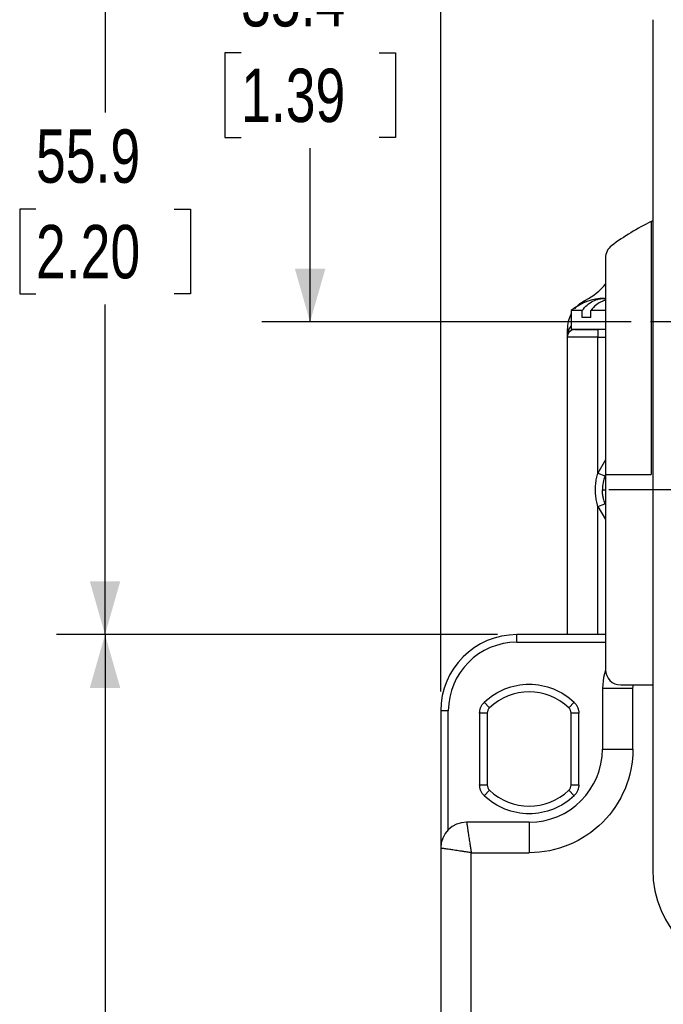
# Paper-space layout 'Catalog Drawing' of a CAD drawing. Header units: millimetres. Extents: x 99 to 325, y 44 to 251.
# Tile 2 of 12: x 99 to 141, y 130 to 194. Entities that reach past the tile are written whole.
import ezdxf

# ---------------------------------------------------------------- set-up
doc = ezdxf.new("R2010")
doc.units = ezdxf.units.MM
doc.linetypes.add('CENTERX2', pattern=[20.32, 12.7, -2.54, 2.54, -2.54])
doc.layers.add('CENTER', color=40, linetype='CENTERX2')
doc.layers.add('DIMENSIONS', color=140, linetype='Continuous')
doc.styles.add('SLDTEXTSTYLE0', font='TXT', dxfattribs={"width": 0.75})
doc.dimstyles.new('SLDDIMSTYLE0', dxfattribs={"dimtxt": 3.5, "dimasz": 3.5, "dimexe": 0, "dimexo": 0.0625, "dimgap": 0.875, "dimtad": 0, "dimtih": 1, "dimtoh": 1, "dimdec": 1, "dimrnd": 1e-09, "dimzin": 12, "dimdsep": 46, "dimtxsty": 'SLDTEXTSTYLE0', "dimsah": 1, "dimcen": 0.09, "dimadec": 0, "dimazin": 3, "dimtfac": 1, "dimtdec": 1, "dimtofl": 0, "dimtmove": 0, "dimatfit": 3, "dimfxl": 0, "dimfrac": 2, "dimtolj": 1, "dimtzin": 12, "dimarcsym": 0})
doc.dimstyles.new('SLDDIMSTYLE2', dxfattribs={"dimtxt": 3.5, "dimasz": 3.5, "dimexe": 0, "dimexo": 0.0625, "dimgap": 0.875, "dimtad": 0, "dimtih": 1, "dimtoh": 1, "dimdec": 1, "dimrnd": 1e-09, "dimzin": 4, "dimdsep": 46, "dimtxsty": 'SLDTEXTSTYLE0', "dimsah": 1, "dimcen": 0.09, "dimadec": 0, "dimazin": 1, "dimtfac": 1, "dimtdec": 1, "dimtofl": 0, "dimtmove": 0, "dimatfit": 3, "dimfxl": 0, "dimfrac": 2, "dimtolj": 1, "dimtzin": 12, "dimarcsym": 0})

# ---------------------------------------------------------------- blocks, each defined once
blk = doc.blocks.new('_D_22')
at = {"layer": 'DIMENSIONS'}
for p, q in [((130.385, 153.823), (101.478, 153.823)), ((104.653, 153.823), (104.653, 119.617)), ((100.127, 113.297), (99.061, 113.297)), ((99.061, 113.297), (99.061, 107.74)), ((109.179, 113.297), (110.245, 113.297)), ((110.245, 113.297), (110.245, 107.74)), ((99.061, 107.74), (100.127, 107.74)), ((110.245, 107.74), (109.179, 107.74)), ((104.653, 72.823), (104.653, 107.029)), ((135.135, 72.823), (101.478, 72.823))]:
    blk.add_line(p, q, dxfattribs=at)
for points in [[(104.653, 153.823), (103.653, 150.323), (105.653, 150.323)], [(104.653, 72.823), (105.653, 76.323), (103.653, 76.323)]]:
    blk.add_solid(points, dxfattribs=at)
at = {"layer": 'DIMENSIONS', "char_height": 3.5, "attachment_point": 1, "style": 'SLDTEXTSTYLE0'}
for s, insert in [('81.0', (100.127, 118.519)), ('3.19', (100.127, 112.252))]:
    blk.add_mtext(s, dxfattribs=dict(at, insert=insert))
blk = doc.blocks.new('_D_23')
at = {"layer": 'DIMENSIONS'}
for p, q in [((139.569, 209.689), (101.478, 209.689)), ((104.653, 209.689), (104.653, 188.05)), ((100.127, 181.73), (99.061, 181.73)), ((99.061, 181.73), (99.061, 176.173)), ((109.179, 181.73), (110.245, 181.73)), ((110.245, 181.73), (110.245, 176.173)), ((99.061, 176.173), (100.127, 176.173)), ((110.245, 176.173), (109.179, 176.173)), ((104.653, 153.823), (104.653, 175.462)), ((130.385, 153.823), (101.478, 153.823))]:
    blk.add_line(p, q, dxfattribs=at)
for points in [[(104.653, 209.689), (103.653, 206.189), (105.653, 206.189)], [(104.653, 153.823), (105.653, 157.323), (103.653, 157.323)]]:
    blk.add_solid(points, dxfattribs=at)
at = {"layer": 'DIMENSIONS', "char_height": 3.5, "attachment_point": 1, "style": 'SLDTEXTSTYLE0'}
for s, insert in [('55.9', (100.127, 186.952)), ('2.20', (100.127, 180.685))]:
    blk.add_mtext(s, dxfattribs=dict(at, insert=insert))
blk = doc.blocks.new('_D_25')
at = {"layer": 'DIMENSIONS'}
for p, q in [((126.655, 150.093), (126.655, 231.615)), ((147.379, 217.499), (147.379, 231.615)), ((100.127, 228.413), (99.061, 228.413)), ((99.061, 228.413), (99.061, 222.857)), ((109.179, 228.413), (110.245, 228.413)), ((110.245, 228.413), (110.245, 222.857)), ((126.655, 228.44), (113.246, 228.44)), ((147.379, 228.44), (126.655, 228.44)), ((99.061, 222.857), (100.127, 222.857)), ((110.245, 222.857), (109.179, 222.857))]:
    blk.add_line(p, q, dxfattribs=at)
for points in [[(126.655, 228.44), (130.155, 227.44), (130.155, 229.44)], [(147.379, 228.44), (143.879, 229.44), (143.879, 227.44)]]:
    blk.add_solid(points, dxfattribs=at)
at = {"layer": 'DIMENSIONS', "char_height": 3.5, "attachment_point": 1, "style": 'SLDTEXTSTYLE0'}
for s, insert in [('20.7', (100.127, 233.636)), ('0.82', (100.127, 227.368))]:
    blk.add_mtext(s, dxfattribs=dict(at, insert=insert))
blk = doc.blocks.new('_D_26')
at = {"layer": 'DIMENSIONS'}
for p, q in [((162.455, 139.763), (162.455, 59.647)), ((132.455, 79.763), (132.455, 59.647)), ((132.455, 62.822), (138.862, 62.822)), ((142.929, 62.795), (141.862, 62.795)), ((141.862, 62.795), (141.862, 57.239)), ((151.98, 62.795), (153.047, 62.795)), ((153.047, 62.795), (153.047, 57.239)), ((162.455, 62.822), (156.047, 62.822)), ((141.862, 57.239), (142.929, 57.239)), ((153.047, 57.239), (151.98, 57.239))]:
    blk.add_line(p, q, dxfattribs=at)
for points in [[(132.455, 62.822), (135.955, 61.822), (135.955, 63.822)], [(162.455, 62.822), (158.955, 63.822), (158.955, 61.822)]]:
    blk.add_solid(points, dxfattribs=at)
at = {"layer": 'DIMENSIONS', "char_height": 3.5, "attachment_point": 1, "style": 'SLDTEXTSTYLE0'}
for s, insert in [('30.0', (142.929, 68.017)), ('1.18', (142.929, 61.75))]:
    blk.add_mtext(s, dxfattribs=dict(at, insert=insert))
blk = doc.blocks.new('_D_30')
at = {"layer": 'DIMENSIONS'}
for p, q in [((139.569, 209.689), (114.921, 209.689)), ((118.096, 209.689), (118.096, 198.3)), ((113.57, 191.98), (112.503, 191.98)), ((112.503, 191.98), (112.503, 186.423)), ((122.621, 191.98), (123.688, 191.98)), ((123.688, 191.98), (123.688, 186.423)), ((112.503, 186.423), (113.57, 186.423)), ((123.688, 186.423), (122.621, 186.423)), ((118.096, 174.323), (118.096, 185.712)), ((139.145, 174.323), (114.921, 174.323))]:
    blk.add_line(p, q, dxfattribs=at)
for points in [[(118.096, 209.689), (117.096, 206.189), (119.096, 206.189)], [(118.096, 174.323), (119.096, 177.823), (117.096, 177.823)]]:
    blk.add_solid(points, dxfattribs=at)
at = {"layer": 'DIMENSIONS', "char_height": 3.5, "attachment_point": 1, "style": 'SLDTEXTSTYLE0'}
for s, insert in [('35.4', (113.57, 197.202)), ('1.39', (113.57, 190.935))]:
    blk.add_mtext(s, dxfattribs=dict(at, insert=insert))
blk = doc.blocks.new('SW_CENTERMARKSYMBOL_7')
at = {"layer": 'CENTER', "color": 0}
for p, q in [((0, 5.08), (0, 9.79)), ((0, 0), (0, 2.54)), ((-5.08, 0), (-9.79, 0)), ((0, 0), (-2.54, 0)), ((0, 0), (0, -2.54)), ((0, 0), (2.54, 0)), ((5.08, 0), (9.79, 0)), ((0, -5.08), (0, -9.79))]:
    blk.add_line(p, q, dxfattribs=at)
blk = doc.blocks.new('SW_CENTERMARKSYMBOL_10')
at = {"layer": 'CENTER', "color": 0}
for p, q in [((0, 5.08), (0, 7.04)), ((0, 0), (0, 2.54)), ((-5.08, 0), (-7.04, 0)), ((0, 0), (-2.54, 0)), ((0, 0), (0, -2.54)), ((0, 0), (2.54, 0)), ((5.08, 0), (7.04, 0)), ((0, -5.08), (0, -7.04))]:
    blk.add_line(p, q, dxfattribs=at)

psp = doc.layouts.new('Catalog Drawing')

# ---------------------------------------------------------------- linework, layer by layer
at = {"color": 7, "linetype": 'Continuous', "lineweight": 25}
for p, q in [((140.555, 194.145), (140.555, 138.423)), ((140.555, 180.959), (140.455, 180.911)), ((140.455, 180.911), (140.455, 164.323)), ((137.455, 178.523), (137.455, 164.323)), ((137.433, 175.871), (137.433, 175.758)), ((135.215, 175.073), (135.215, 173.823)), ((135.925, 175.073), (135.215, 175.073)), ((135.925, 174.623), (135.925, 175.073)), ((137.455, 175.073), (136.491, 175.073)), ((136.491, 174.623), (136.491, 175.073)), ((136.491, 174.623), (135.925, 174.623)), ((134.955, 173.823), (135.044, 173.823)), ((134.955, 173.823), (134.955, 173.323)), ((137.455, 173.823), (135.215, 173.823)), ((136.955, 173.823), (136.955, 173.323)), ((136.955, 173.323), (134.955, 173.323)), ((134.955, 173.323), (134.955, 153.823)), ((136.955, 164.413), (136.955, 173.323)), ((136.955, 164.413), (137.42, 164.239)), ((137.455, 164.323), (140.455, 164.323)), ((137.455, 164.323), (137.455, 151.523)), ((136.955, 162.234), (137.42, 162.408)), ((136.955, 153.823), (136.955, 162.234)), ((131.655, 153.323), (131.655, 153.823)), ((137.455, 153.823), (131.655, 153.823)), ((138.455, 150.523), (140.555, 150.523)), ((137.255, 150.323), (137.255, 146.323)), ((137.255, 150.323), (139.255, 150.323)), ((139.255, 146.323), (139.255, 150.323)), ((129.512, 149.39), (129.858, 149.029)), ((135.051, 149.029), (135.397, 149.39)), ((126.655, 148.823), (126.655, 139.823)), ((127.155, 148.823), (126.655, 148.823)), ((129.205, 148.669), (129.205, 143.978)), ((129.705, 148.669), (129.205, 148.669)), ((129.705, 148.669), (129.705, 143.978)), ((135.205, 143.978), (135.205, 148.669)), ((135.705, 148.669), (135.205, 148.669)), ((135.705, 143.978), (135.705, 148.669)), ((137.255, 146.323), (139.255, 146.323)), ((129.205, 143.978), (129.705, 143.978)), ((135.205, 143.978), (135.705, 143.978)), ((129.858, 143.617), (129.512, 143.257)), ((135.397, 143.257), (135.051, 143.617)), ((132.455, 141.523), (128.355, 141.523)), ((132.455, 141.523), (132.455, 139.523)), ((126.655, 139.823), (126.655, 92.823)), ((128.655, 93.123), (128.655, 139.523)), ((128.655, 139.523), (132.455, 139.523))]:
    psp.add_line(p, q, dxfattribs=at)
at = {"color": 8, "linetype": 'Continuous', "lineweight": 25}
for p, q in [((135.215, 174.846), (135.212, 174.848)), ((135.044, 173.823), (135.215, 174.044)), ((136.955, 173.323), (137.455, 173.323)), ((137.455, 165.28), (136.955, 164.413)), ((137.475, 164.334), (137.42, 164.239)), ((137.253, 163.323), (137.455, 163.323)), ((136.955, 162.234), (137.455, 161.367)), ((137.42, 162.408), (137.455, 162.349)), ((131.655, 153.323), (137.455, 153.323)), ((139.255, 150.323), (139.293, 150.523)), ((127.155, 141.027), (127.155, 148.823))]:
    psp.add_line(p, q, dxfattribs=at)
at = {"color": 7, "linetype": 'Continuous', "lineweight": 25, "flags": 128}
psp.add_lwpolyline([(137.455, 151.491), (137.322, 151.006), (137.255, 150.323)], dxfattribs=at)
at = {"color": 7, "linetype": 'Continuous', "lineweight": 25}
for centre, radius, start, end in [((147.455, 166.523), 16, 115.94448, 126.8699), ((138.455, 178.523), 1, 126.8699, 180), ((134.303, 179.423), 4.102, 296.73234, 320.21126), ((137.391, 172.501), 3.37, 90, 130.2375), ((137.122, 173.823), 2.168, 151.80699, 180), ((135.455, 173.323), 0.5, 90, 180), ((134.744, 173.724), 0.316, 331.47627, 18.31591), ((131.655, 148.823), 5, 90, 180), ((138.455, 151.523), 1, 180, 270), ((132.455, 146.323), 3.75, 46.18694, 133.81306), ((130.205, 148.669), 0.5, 133.81306, 180), ((134.705, 148.669), 0.5, 0, 46.18694), ((132.455, 146.323), 4.8, 270, 0), ((130.205, 143.978), 0.5, 180, 226.18694), ((134.705, 143.978), 0.5, 313.81306, 0), ((132.455, 146.323), 3.75, 226.18694, 313.81306), ((128.355, 139.823), 1.7, 90, 180), ((147.455, 138.423), 6.9, 180, 360)]:
    psp.add_arc(centre, radius, start, end, dxfattribs=at)
for points, knots in [([(135.453, 175.198), (135.473, 175.225), (135.552, 175.329), (135.772, 175.539), (136.02, 175.685), (136.147, 175.76)], [0, 0, 0, 0, 0.146762, 0.560818, 1, 1, 1, 1]), ([(135.925, 175.073), (136.134, 175.346), (136.376, 175.555), (136.759, 175.754), (136.891, 175.803), (137.161, 175.862), (137.297, 175.872), (137.433, 175.871)], [0, 0, 0, 0, 0.5, 0.5, 0.75, 0.75, 1, 1, 1, 1]), ([(137.433, 175.758), (137.234, 175.68), (136.89, 175.547), (136.609, 175.214), (136.491, 175.073)], [0, 0, 0, 0, 0.578864, 1, 1, 1, 1]), ([(134.955, 173.323), (134.955, 173.359), (134.957, 173.422), (134.965, 173.506), (134.979, 173.6), (135.002, 173.704), (135.031, 173.785), (135.044, 173.823)], [0, 0, 0, 0, 0.207906, 0.374187, 0.498842, 0.764799, 1, 1, 1, 1]), ([(136.955, 162.234), (136.938, 162.292), (136.904, 162.41), (136.865, 162.589), (136.834, 162.77), (136.812, 162.953), (136.799, 163.137), (136.793, 163.384), (136.808, 163.692), (136.859, 164.058), (136.923, 164.295), (136.955, 164.413)], [0, 0, 0, 0, 0.083142, 0.166069, 0.248978, 0.332068, 0.415535, 0.499574, 0.667271, 0.833549, 1, 1, 1, 1]), ([(137.42, 162.408), (137.408, 162.441), (137.379, 162.522), (137.335, 162.672), (137.289, 162.876), (137.258, 163.099), (137.255, 163.255), (137.253, 163.323)], [0, 0, 0, 0, 0.111215, 0.278531, 0.500438, 0.779982, 1, 1, 1, 1]), ([(129.512, 149.39), (130.304, 150.149), (131.358, 150.573), (133.551, 150.573), (134.606, 150.149), (135.397, 149.39)], [0, 0, 0, 0, 0.5, 0.5, 1, 1, 1, 1]), ([(129.205, 148.669), (129.206, 148.702), (129.207, 148.769), (129.223, 148.869), (129.248, 148.966), (129.295, 149.092), (129.374, 149.242), (129.466, 149.341), (129.512, 149.39)], [0, 0, 0, 0, 0.125158, 0.249407, 0.374027, 0.500285, 0.749412, 1, 1, 1, 1]), ([(135.397, 149.39), (135.421, 149.366), (135.468, 149.318), (135.528, 149.238), (135.582, 149.153), (135.64, 149.032), (135.693, 148.87), (135.701, 148.736), (135.705, 148.669)], [0, 0, 0, 0, 0.125158, 0.249407, 0.374027, 0.500285, 0.749412, 1, 1, 1, 1]), ([(139.255, 146.323), (139.255, 144.52), (138.538, 142.79), (135.988, 140.24), (134.258, 139.523), (132.455, 139.523)], [0, 0, 0, 0, 0.5, 0.5, 1, 1, 1, 1]), ([(129.512, 143.257), (129.489, 143.28), (129.442, 143.328), (129.381, 143.408), (129.328, 143.494), (129.269, 143.615), (129.216, 143.776), (129.208, 143.911), (129.205, 143.978)], [0, 0, 0, 0, 0.1251576, 0.2494069, 0.3740267, 0.5002846, 0.7494122, 1, 1, 1, 1]), ([(135.705, 143.978), (135.704, 143.945), (135.702, 143.878), (135.686, 143.778), (135.661, 143.68), (135.614, 143.554), (135.535, 143.404), (135.443, 143.306), (135.397, 143.257)], [0, 0, 0, 0, 0.125158, 0.249407, 0.374027, 0.500285, 0.749412, 1, 1, 1, 1]), ([(135.397, 143.257), (134.606, 142.497), (133.551, 142.073), (131.358, 142.073), (130.304, 142.497), (129.512, 143.257)], [0, 0, 0, 0, 0.5, 0.5, 1, 1, 1, 1]), ([(128.355, 141.523), (128.355, 141.522), (128.355, 141.521), (128.357, 141.506), (128.361, 141.483), (128.366, 141.449), (128.373, 141.406), (128.381, 141.353), (128.39, 141.289), (128.401, 141.216), (128.413, 141.133), (128.427, 141.041), (128.45, 140.885), (128.488, 140.635), (128.533, 140.334), (128.575, 140.057), (128.612, 139.812), (128.639, 139.626), (128.655, 139.523)], [0, 0, 0, 0, 0.0429731, 0.0864016, 0.1302902, 0.1746435, 0.219466, 0.2647618, 0.3105351, 0.3567901, 0.4035305, 0.4507602, 0.4984829, 0.6217637, 0.7588026, 0.8214851, 0.901889, 1, 1, 1, 1]), ([(128.655, 139.523), (128.609, 139.53), (128.52, 139.544), (128.392, 139.563), (128.276, 139.58), (128.171, 139.596), (128.077, 139.61), (127.994, 139.622), (127.809, 139.65), (127.543, 139.69), (127.261, 139.732), (127.057, 139.763), (126.909, 139.785), (126.794, 139.802), (126.713, 139.814), (126.664, 139.822), (126.658, 139.823), (126.655, 139.823)], [0, 0, 0, 0, 0.044253, 0.085249, 0.122988, 0.157469, 0.188692, 0.216657, 0.241364, 0.378405, 0.501714, 0.588787, 0.674218, 0.758029, 0.840245, 0.920893, 1, 1, 1, 1])]:
    psp.add_open_spline(points, degree=3, knots=knots, dxfattribs=at)
at = {"color": 8, "linetype": 'Continuous', "lineweight": 25}
psp.add_open_spline([(135.942, 175.499), (135.938, 175.517), (135.915, 175.597), (136.046, 175.688), (136.147, 175.76)], degree=3, knots=[0, 0, 0, 0, 0.221715, 1, 1, 1, 1], dxfattribs=at)
at = {"color": 7, "linetype": 'Continuous', "lineweight": 25}
for points in [[(135.455, 173.823), (135.455, 173.823), (136.127, 173.823), (136.955, 173.823)], [(137.42, 164.239), (137.31, 163.945), (137.253, 163.637), (137.253, 163.323)], [(131.655, 153.323), (129.171, 153.323), (127.155, 151.307), (127.155, 148.823)]]:
    psp.add_open_spline(points, degree=3, dxfattribs=at)

# ---------------------------------------------------------------- block references
at = {"layer": 'CENTER'}
for name, p in [('SW_CENTERMARKSYMBOL_10', (147.455, 174.323)), ('SW_CENTERMARKSYMBOL_7', (147.455, 163.323))]:
    psp.add_blockref(name, p, dxfattribs=at)

# ---------------------------------------------------------------- dimensions: what is measured, and where the dimension line sits
at = {"layer": 'DIMENSIONS'}
for base, p1, p2, dimstyle, picture, middle in [((126.655, 228.44), (147.379, 216.229), (126.655, 148.823), 'SLDDIMSTYLE0', '_D_25', (104.653, 228.44)), ((162.455, 62.822), (132.455, 81.033), (162.455, 141.033), 'SLDDIMSTYLE2', '_D_26', (147.455, 62.822))]:
    dim = psp.add_linear_dim(base=base, p1=p1, p2=p2, dimstyle=dimstyle, dxfattribs=at)
    dim.commit()
    dim.dimension.update_dxf_attribs({"geometry": picture, "text_midpoint": middle, "dimtype": 160})
for base, p1, p2, dimstyle, picture, middle in [((104.653, 209.689), (131.655, 153.823), (140.839, 209.689), 'SLDDIMSTYLE0', '_D_23', (104.653, 181.756)), ((118.096, 174.323), (140.839, 209.689), (140.415, 174.323), 'SLDDIMSTYLE0', '_D_30', (118.096, 192.006)), ((104.653, 153.823), (136.405, 72.823), (131.655, 153.823), 'SLDDIMSTYLE2', '_D_22', (104.653, 113.323))]:
    dim = psp.add_linear_dim(base=base, p1=p1, p2=p2, angle=90, dimstyle=dimstyle, dxfattribs=at)
    dim.commit()
    dim.dimension.update_dxf_attribs({"geometry": picture, "text_midpoint": middle, "dimtype": 160})

doc.saveas('drawing.dxf')
